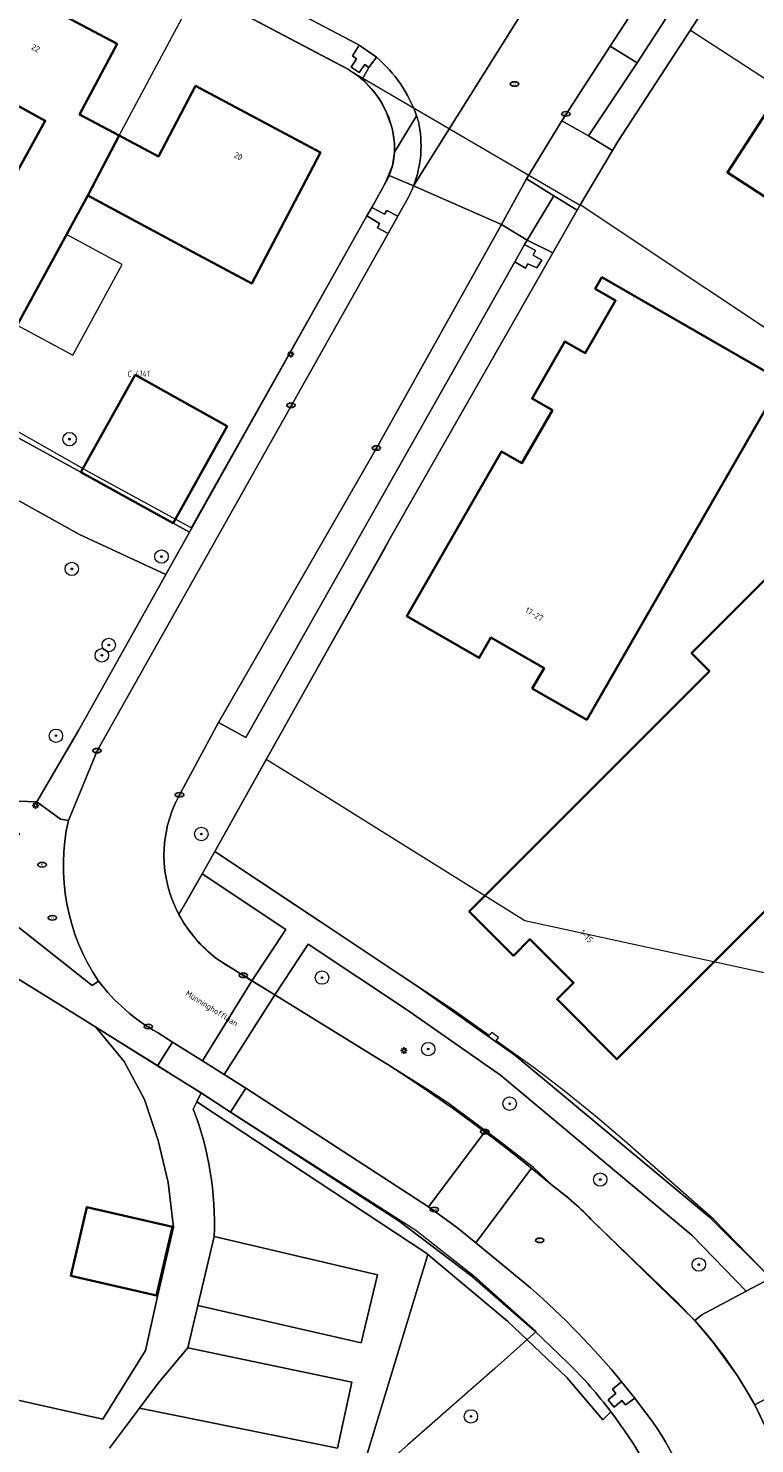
# Model space of a CAD drawing. Header units: metres. Extents: x 183765 to 187731, y 443805 to 446163.
# Tile 76 of 120: x 186331 to 186374, y 444649 to 444733. Entities that reach past the tile are written whole.
import ezdxf
from ezdxf.enums import TextEntityAlignment as Align

# ---------------------------------------------------------------- set-up
doc = ezdxf.new("R2010")
doc.units = ezdxf.units.M
doc.layers.get('0').update_dxf_attribs({"lineweight": 25})
for name, color, linetype, lineweight in [('B-WE-GR-BEPLANTING_CULTUUR_BOSPLANTSOEN-GV', 90, 'Continuous', 18), ('B-WE-GR-BEPLANTING_CULTUUR_HEESTERS-GV', 90, 'Continuous', 18), ('B-WE-GR-BOOM-S', 253, 'Continuous', 25), ('B-WE-GR-HAAG-GV', 90, 'Continuous', 13), ('B-WE-IE-MEUBILAIR-S', 7, 'Continuous', 25), ('B-WE-OG-BEBOUWING-GV', 7, 'Continuous', 35), ('B-WE-OG-BEBOUWING-T18', 10, 'Continuous', 18), ('B-WE-OG-BEBOUWING_LUIFEL-GV', 7, 'Continuous', 18), ('B-WE-OG-TERREIN_BEGROEID-GV', 7, 'Continuous', 18), ('B-WE-OG-TERREIN_ERF-GV', 7, 'Continuous', 18), ('B-WE-OG-TERREIN_ONBEGROEID_ZAND-GV', 7, 'Continuous', 18), ('B-WE-OG-TOPOGRAFIE-T18', 10, 'Continuous', 18), ('B-WE-VH-ONVERHARD_ZAND-GV', 210, 'Continuous', 18), ('B-WE-VH-OPENVERHARDING_BETONSTRAATSTEEN-GV', 90, 'Continuous', 18), ('B-WE-VH-OPENVERHARDING_STRAATBAKSTEEN-GV', 90, 'Continuous', 18), ('B-WE-VH-OPENVERHARDING_TEGEL-GV', 90, 'Continuous', 18)]:
    doc.layers.add(name, color=color, linetype=linetype, lineweight=lineweight)
doc.layers.add('B-WE-KG-GRENS_PERCEEL-G', color=7, linetype='Continuous', lineweight=13, true_color=0xa55252)
doc.layers.add('B-WE-KG-GRENS_PERCEEL-S', color=7, linetype='Continuous', lineweight=25, true_color=0xa55252)
doc.styles.add('NLCS-ISO', font='NLCS-ISO.ttf')
doc.styles.add('NLCS-ISO-M200-T18', font='NLCS-ISO.ttf', dxfattribs={"height": 0.36})

# ---------------------------------------------------------------- blocks, each defined once
blk = doc.blocks.new('SIE-MEUBILAIR_PAAL_LICHTMAST-SO')
for points in [[(-0.62, 0), (-1, 0)], [(-0.71, 0.71), (-0.44, 0.44)], [(0, 1), (0, 0.62)], [(0.44, 0.44), (0.71, 0.71)], [(1, 0), (0.62, 0)], [(-0.71, -0.71), (-0.44, -0.44)], [(0, -0.62), (0, -1)], [(0.44, -0.44), (0.71, -0.71)]]:
    blk.add_lwpolyline(points)
blk.add_circle((0, 0), 0.5)
blk = doc.blocks.new('SIE-MEUBILAIR_PUT_KOLK-SO')
blk.add_ellipse((0, 0), major_axis=(1.25, 0), ratio=0.54)
at = {"style": 'NLCS-ISO'}
blk.add_text('klk', height=0.75, dxfattribs=at).set_placement((0.03, 0), align=Align.MIDDLE_CENTER)
blk = doc.blocks.new('SIE-MEUBILAIR_PUT_RIOOLPUT-SO')
blk.add_ellipse((0, 0), major_axis=(1.25, 0), ratio=0.54)
at = {"style": 'NLCS-ISO'}
blk.add_text('ri', height=0.75, dxfattribs=at).set_placement((-0.04, 0.07), align=Align.MIDDLE_CENTER)
blk = doc.blocks.new('SGR-BOOM_GBKN-SO')
at = {"linetype": 'ByBlock', "lineweight": 18}
h = blk.add_hatch(color=0, dxfattribs=at)
h.dxf.hatch_style = 1
edge = h.paths.add_edge_path()
edge.add_arc((0, 0), 0.25, 0, 360)
at = {"color": 0, "linetype": 'ByBlock', "lineweight": 18}
for radius in [2, 0.25]:
    blk.add_circle((0, 0), radius, dxfattribs=at)
at = {"color": 0, "linetype": 'ByBlock', "lineweight": 18, "style": 'NLCS-ISO'}
blk.add_attdef('SOORT', (2.5, 0), '', height=1.5, dxfattribs=at)
blk = doc.blocks.new('SKG-PERCEELNUMMER-SO')
at = {"style": 'NLCS-ISO', "oblique": 10, "flags": 1}
for tag, p in [('GEMEENTECODE', (0, 2.55)), ('PERCEELGROOTTE', (0, -2.45))]:
    blk.add_attdef(tag, text='', height=1.8, dxfattribs=at).set_placement(p, align=Align.MIDDLE_CENTER)
at = {"style": 'NLCS-ISO', "oblique": 10}
blk.add_attdef('SECTIE', text='', height=1.8, dxfattribs=at).set_placement((-0.5, 0), align=Align.MIDDLE_RIGHT)
blk.add_attdef('PERCEELNUMMER', text='', height=1.8, dxfattribs=at).set_placement((0.5, 0), align=Align.MIDDLE_LEFT)

msp = doc.modelspace()

# ---------------------------------------------------------------- linework, layer by layer
at = {"layer": 'B-WE-GR-BEPLANTING_CULTUUR_BOSPLANTSOEN-GV', "flags": 128}
msp.add_lwpolyline([(186340.127, 444702.977), (186339.147, 444703.527), (186333.633, 444706.571), (186323.871, 444711.908), (186317.653, 444715.308), (186288.614, 444731.186), (186287.593, 444731.745), (186287.332, 444730.876), (186286.41, 444729.056), (186333.552, 444702.85), (186338.71, 444700.451)], close=True, dxfattribs=at)
msp.add_lwpolyline([(186365.262, 444650.511), (186364.783, 444650.032), (186362.634, 444652.545), (186359.092, 444655.905), (186354.343, 444659.887), (186350.131, 444646.036), (186346.075, 444644.704), (186343.32, 444643.372), (186343.078, 444639.013), (186343.471, 444632.474), (186343.169, 444630.567), (186341.534, 444627.449), (186343.26, 444623.514), (186343.832, 444622.727)], dxfattribs=at)
at = {"layer": 'B-WE-GR-BEPLANTING_CULTUUR_BOSPLANTSOEN-GV'}
msp.add_lwpolyline([(186368.858, 444644.213, 0.065773), (186365.262, 444650.511)], format="xyb", dxfattribs=at)
at = {"layer": 'B-WE-GR-BEPLANTING_CULTUUR_HEESTERS-GV', "flags": 128}
for points in [[(186366.826, 444730.996), (186365.223, 444731.989), (186362.329, 444727.532), (186363.931, 444726.633)], [(186361.85, 444723.062), (186360.226, 444724.057), (186358.729, 444721.352), (186360.261, 444720.401)]]:
    msp.add_lwpolyline(points, close=True, dxfattribs=at)
at = {"layer": 'B-WE-GR-HAAG-GV', "flags": 128}
for points in [[(186342.563, 444668.391), (186340.811, 444669.526), (186340.559, 444669.002), (186354.218, 444659.992), (186354.343, 444659.887), (186359.092, 444655.905), (186362.634, 444652.545), (186364.783, 444650.032), (186365.262, 444650.511)], [(186362.722, 444653.408), (186360.693, 444655.365), (186356.986, 444658.573), (186352.623, 444661.872), (186342.563, 444668.391)]]:
    msp.add_lwpolyline(points, dxfattribs=at)
at = {"layer": 'B-WE-GR-HAAG-GV'}
msp.add_lwpolyline([(186365.262, 444650.511, 0.035135), (186362.722, 444653.408)], format="xyb", dxfattribs=at)
at = {"layer": 'B-WE-KG-GRENS_PERCEEL-G', "flags": 128}
for points in [[(186370.007, 444732.946), (186373.397, 444738.161)], [(186327.257, 444710.465), (186331.735, 444718.839), (186334.053, 444723.079), (186335.916, 444726.658), (186340.575, 444735.372)], [(186340.575, 444735.372), (186349.2, 444730.804), (186349.539, 444730.624), (186349.889, 444730.411)], [(186363.432, 444722.505), (186365.682, 444726.286), (186370.007, 444732.946)], [(186370.007, 444732.946), (186395.053, 444716.683)], [(186349.889, 444730.411), (186363.432, 444722.505)], [(186349.889, 444730.411), (186350.163, 444730.213)], [(186350.163, 444730.213), (186350.493, 444729.944), (186350.919, 444729.485), (186351.448, 444728.837), (186351.865, 444728.029), (186352.158, 444727.234), (186352.317, 444726.53), (186352.353, 444725.777), (186352.213, 444724.844), (186351.858, 444723.964), (186351.567, 444723.382), (186350.293, 444721.122), (186340.221, 444703.25)], [(186344.704, 444689.431), (186351.739, 444701.942), (186352.282, 444702.94), (186363.41, 444722.471), (186363.432, 444722.505)], [(186363.485, 444722.466), (186363.432, 444722.505)], [(186393.172, 444702.711), (186363.485, 444722.466)], [(186340.221, 444703.25), (186334.141, 444706.575), (186327.257, 444710.465)], [(186341.632, 444683.942), (186344.704, 444689.431)], [(186347.296, 444687.812), (186344.704, 444689.431)], [(186385.542, 444682.55), (186380.529, 444675.368), (186360.138, 444679.794), (186347.296, 444687.812)], [(186340.881, 444682.573), (186341.632, 444683.942)], [(186360.769, 444670.962), (186358.419, 444672.646), (186358.56, 444672.84), (186358.151, 444673.145), (186357.993, 444672.964), (186355.813, 444674.509), (186344.855, 444681.758), (186341.632, 444683.942)], [(186360.647, 444665.088), (186358.451, 444666.775), (186355.525, 444668.934), (186354.33, 444669.739), (186351.566, 444671.468), (186343.335, 444676.543), (186342.225, 444677.187), (186341.46, 444677.753), (186340.724, 444678.453), (186340.07, 444679.266), (186339.491, 444680.168), (186339.96, 444680.976), (186340.881, 444682.573)], [(186329.186, 444676.785), (186338.428, 444671.049), (186353.626, 444661.335), (186357.07, 444658.645), (186360.798, 444655.287)], [(186366.066, 444666.669), (186364.34, 444668.149), (186362.574, 444669.58), (186360.769, 444670.962)], [(186382.352, 444662.374), (186374.828, 444658.46), (186371.409, 444661.987), (186366.066, 444666.669)], [(186361.806, 444663.982), (186360.647, 444665.088)], [(186372.915, 444625.003), (186375.877, 444633.593), (186376.509, 444637.579), (186376.625, 444639.27), (186376.595, 444641.725), (186376.499, 444643.084), (186376.288, 444644.653), (186375.749, 444646.5), (186375.076, 444648.338), (186374.054, 444650.546), (186373.01, 444652.369), (186371.39, 444654.62), (186370.396, 444655.807), (186369.118, 444657.149), (186368.726, 444657.518), (186364.205, 444661.861), (186363.476, 444662.594), (186362.776, 444663.224), (186361.806, 444663.982)], [(186360.798, 444655.287), (186358.345, 444653.095), (186353.143, 444648.528), (186347.142, 444643.23), (186335.866, 444633.281), (186327.099, 444625.534), (186315.63, 444637.869), (186306.892, 444647.307), (186298.153, 444656.665), (186296.933, 444657.2), (186295.808, 444657.783), (186294.446, 444657.889), (186293.48, 444658.076)]]:
    msp.add_lwpolyline(points, dxfattribs=at)
at = {"layer": 'B-WE-OG-BEBOUWING-GV', "flags": 128}
for points in [[(186335.799, 444732.112), (186328.44, 444736.027), (186325.685, 444730.723), (186324.341, 444728.278), (186328.433, 444726.028), (186329.782, 444728.482), (186331.517, 444727.528), (186326.352, 444718.193), (186326.729, 444716.996), (186329.84, 444715.346), (186334.053, 444723.079), (186335.916, 444726.658), (186333.563, 444727.909)], [(186347.944, 444725.632), (186340.483, 444729.614), (186338.269, 444725.406), (186335.916, 444726.658), (186334.053, 444723.079), (186340.043, 444719.848), (186343.847, 444717.83)], [(186375.442, 444729.417), (186372.211, 444724.441), (186380.468, 444719.09), (186383.655, 444724.084)], [(186364.327, 444717.503), (186365.54, 444716.805), (186363.733, 444713.667), (186362.519, 444714.366), (186360.56, 444710.965), (186361.773, 444710.266), (186359.951, 444707.103), (186358.738, 444707.802), (186353.08, 444697.979), (186357.404, 444695.488), (186358.102, 444696.701), (186361.273, 444694.875), (186360.574, 444693.662), (186363.82, 444691.791), (186375.464, 444712.006), (186364.723, 444718.192)], [(186342.375, 444709.309), (186336.883, 444712.368), (186333.633, 444706.571), (186339.147, 444703.527)], [(186382.26, 444688.182), (186381.271, 444689.174), (186383.835, 444691.731), (186384.824, 444690.74), (186385.372, 444691.296), (186375.508, 444701.194), (186370.076, 444695.764), (186371.143, 444694.696), (186356.81, 444680.36), (186359.447, 444677.712), (186360.436, 444678.703), (186363.038, 444676.108), (186362.049, 444675.117), (186365.609, 444671.54)], [(186339.105, 444661.535), (186334.005, 444662.723), (186333.05, 444658.627), (186338.153, 444657.44)]]:
    msp.add_lwpolyline(points, close=True, dxfattribs=at)
at = {"layer": 'B-WE-OG-BEBOUWING_LUIFEL-GV', "flags": 128}
msp.add_lwpolyline([(186329.84, 444715.346), (186333.154, 444713.54), (186336.1, 444718.947), (186332.785, 444720.752)], close=True, dxfattribs=at)
at = {"layer": 'B-WE-OG-TERREIN_BEGROEID-GV', "flags": 128}
for points in [[(186317.71, 444691.469), (186328.232, 444685.925), (186328.792, 444686.978), (186331.004, 444686.891), (186333.499, 444691.157), (186338.71, 444700.451), (186333.552, 444702.85), (186286.41, 444729.056)], [(186341.749, 444677.529), (186343.845, 444676.226), (186345.869, 444679.287), (186340.871, 444682.603), (186339.491, 444680.168)], [(186358.672, 444670.584), (186353.07, 444674.509), (186347.202, 444678.402), (186345.205, 444675.382), (186351.566, 444671.468)], [(186364.205, 444661.861), (186370.267, 444655.952), (186370.682, 444656.286), (186373.324, 444657.699), (186370.086, 444661.036), (186358.672, 444670.584)], [(186354.343, 444659.887), (186354.218, 444659.992), (186340.559, 444669.002), (186340.348, 444668.562)], [(186358.796, 444666.41), (186359.462, 444665.891), (186360.529, 444665.038), (186361.806, 444663.982)], [(186341.597, 444660.964), (186351.336, 444658.687), (186350.361, 444654.612), (186340.627, 444656.841), (186340.019, 444654.327), (186349.809, 444652.265), (186348.961, 444648.33), (186337.143, 444650.724), (186335.352, 444648.338)], [(186343.832, 444622.727), (186343.26, 444623.514), (186341.534, 444627.449), (186343.169, 444630.567), (186343.471, 444632.474), (186343.078, 444639.013), (186343.32, 444643.372), (186346.075, 444644.704), (186350.131, 444646.036), (186354.343, 444659.887)]]:
    msp.add_lwpolyline(points, dxfattribs=at)
at = {"layer": 'B-WE-OG-TERREIN_BEGROEID-GV'}
for points in [[(186339.491, 444680.168, 0.100479), (186341.749, 444677.529)], [(186351.566, 444671.468, -0.020122), (186357.742, 444667.214)], [(186340.348, 444668.562, -0.102619), (186341.597, 444660.964)], [(186357.742, 444667.214, -0.004229), (186358.796, 444666.41)], [(186361.806, 444663.982, -0.043974), (186364.205, 444661.861)]]:
    msp.add_lwpolyline(points, format="xyb", dxfattribs=at)
at = {"layer": 'B-WE-OG-TERREIN_BEGROEID-GV', "flags": 128}
msp.add_lwpolyline([(186376.881, 444652.499), (186374.206, 444651.112), (186373.842, 444650.921), (186375.076, 444648.338), (186378.056, 444649.444), (186378.168, 444649.474)], close=True, dxfattribs=at)
at = {"layer": 'B-WE-OG-TERREIN_ERF-GV', "flags": 128}
for points in [[(186380.02, 444748.336), (186365.682, 444726.286), (186365.364, 444725.752), (186363.41, 444722.471), (186363.256, 444722.201), (186361.8, 444719.646), (186352.282, 444702.94), (186344.661, 444689.346), (186341.632, 444683.942), (186346.668, 444680.587), (186353.888, 444675.776), (186359.532, 444671.792), (186371.155, 444662.119), (186374.812, 444658.47)], [(186291.403, 444738.491), (186288.614, 444731.186), (186317.653, 444715.308), (186319.756, 444719.139), (186325.969, 444715.729), (186323.871, 444711.908), (186333.633, 444706.571), (186336.883, 444712.368), (186342.375, 444709.309), (186339.147, 444703.527), (186340.127, 444702.977), (186350.709, 444721.851), (186350.993, 444722.359), (186351.958, 444724.078), (186351.998, 444724.169), (186352.036, 444724.26)], [(186328.44, 444736.027), (186335.799, 444732.112), (186333.563, 444727.909), (186335.916, 444726.658), (186338.269, 444725.406), (186340.483, 444729.614), (186347.944, 444725.632), (186343.847, 444717.83), (186340.043, 444719.848), (186334.053, 444723.079), (186329.84, 444715.346)], [(186349.546, 444730.621), (186343.128, 444734.019)], [(186380.468, 444719.09), (186372.211, 444724.441), (186375.442, 444729.417)], [(186326.352, 444718.193), (186331.517, 444727.528), (186329.782, 444728.482)]]:
    msp.add_lwpolyline(points, dxfattribs=at)
at = {"layer": 'B-WE-OG-TERREIN_ERF-GV'}
for points in [[(186350.426, 444729.995, 0.047793), (186349.546, 444730.621)], [(186352.35, 444726.177, 0.1975), (186350.426, 444729.995)], [(186352.351, 444725.648, 0.028359), (186352.35, 444726.177)], [(186352.036, 444724.26, 0.081731), (186352.351, 444725.648)]]:
    msp.add_lwpolyline(points, format="xyb", dxfattribs=at)
at = {"layer": 'B-WE-OG-TERREIN_ERF-GV', "flags": 128}
for points in [[(186363.733, 444713.667), (186365.54, 444716.805), (186364.327, 444717.503), (186364.723, 444718.192), (186375.464, 444712.006), (186363.82, 444691.791), (186360.574, 444693.662), (186361.273, 444694.875), (186358.102, 444696.701), (186357.404, 444695.488), (186353.08, 444697.979), (186358.738, 444707.802), (186359.951, 444707.103), (186361.773, 444710.266), (186360.56, 444710.965), (186362.519, 444714.366)], [(186383.835, 444691.731), (186381.271, 444689.174), (186382.26, 444688.182), (186365.609, 444671.54), (186362.049, 444675.117), (186363.038, 444676.108), (186360.436, 444678.703), (186359.447, 444677.712), (186356.81, 444680.36), (186371.143, 444694.696), (186370.076, 444695.764), (186375.508, 444701.194), (186385.372, 444691.296), (186384.824, 444690.74)]]:
    msp.add_lwpolyline(points, close=True, dxfattribs=at)
at = {"layer": 'B-WE-OG-TERREIN_ONBEGROEID_ZAND-GV', "flags": 128}
for points in [[(186334.543, 444673.46), (186333.268, 444674.252), (186329.028, 444676.883), (186327.289, 444677.284), (186324.911, 444677.822), (186324.335, 444675.277), (186322.885, 444668.979), (186325.733, 444668.328), (186322.235, 444652.928), (186327.913, 444651.638), (186334.96, 444650.062), (186337.487, 444654.165), (186338.205, 444657.393), (186339.175, 444661.524), (186338.849, 444664.179), (186338.244, 444666.688), (186337.43, 444669.141), (186336.227, 444671.414)], [(186334.005, 444662.723), (186339.105, 444661.535), (186338.153, 444657.44), (186333.05, 444658.627)], [(186351.336, 444658.687), (186341.597, 444660.964), (186340.627, 444656.841), (186350.361, 444654.612)], [(186349.809, 444652.265), (186340.019, 444654.327), (186338.26, 444652.211), (186337.143, 444650.724), (186348.961, 444648.33)]]:
    msp.add_lwpolyline(points, close=True, dxfattribs=at)
at = {"layer": 'B-WE-VH-ONVERHARD_ZAND-GV', "flags": 128}
for points in [[(186342.563, 444668.391), (186340.811, 444669.526), (186340.559, 444669.002), (186354.218, 444659.992), (186354.343, 444659.887), (186359.092, 444655.905), (186362.634, 444652.545), (186364.783, 444650.032), (186365.262, 444650.511)], [(186362.722, 444653.408), (186360.693, 444655.365), (186356.986, 444658.573), (186352.623, 444661.872), (186342.563, 444668.391)]]:
    msp.add_lwpolyline(points, dxfattribs=at)
at = {"layer": 'B-WE-VH-ONVERHARD_ZAND-GV'}
msp.add_lwpolyline([(186365.262, 444650.511, 0.035135), (186362.722, 444653.408)], format="xyb", dxfattribs=at)
at = {"layer": 'B-WE-VH-OPENVERHARDING_BETONSTRAATSTEEN-GV', "flags": 128}
for points in [[(186359.534, 444719.115), (186360.114, 444720.141), (186360.261, 444720.401), (186358.729, 444721.352), (186351.275, 444708.005), (186341.858, 444691.632), (186343.48, 444690.745)], [(186345.205, 444675.382), (186343.845, 444676.226), (186340.897, 444671.438), (186342.184, 444670.627)]]:
    msp.add_lwpolyline(points, close=True, dxfattribs=at)
for points in [[(186357.742, 444667.214), (186354.388, 444662.742), (186355.463, 444661.957), (186356.13, 444661.456), (186357.201, 444660.58), (186360.529, 444665.038)], [(186360.529, 444665.038), (186359.462, 444665.891), (186358.796, 444666.41)], [(186376.054, 444656.727), (186375.764, 444657.134), (186374.812, 444658.47), (186373.324, 444657.699), (186370.682, 444656.286), (186370.267, 444655.952)], [(186373.842, 444650.921), (186374.206, 444651.112), (186376.881, 444652.499), (186378.238, 444653.225), (186376.054, 444656.727)]]:
    msp.add_lwpolyline(points, dxfattribs=at)
at = {"layer": 'B-WE-VH-OPENVERHARDING_BETONSTRAATSTEEN-GV'}
for points in [[(186358.796, 444666.41, 0.004229), (186357.742, 444667.214)], [(186370.267, 444655.952, -0.058924), (186373.842, 444650.921)]]:
    msp.add_lwpolyline(points, format="xyb", dxfattribs=at)
at = {"layer": 'B-WE-VH-OPENVERHARDING_STRAATBAKSTEEN-GV', "flags": 128}
for points in [[(186399.103, 444794.908), (186397.29, 444791.584), (186392.939, 444784.885), (186390.052, 444780.441), (186377.486, 444761.094), (186375.377, 444757.848), (186362.362, 444737.811), (186353.487, 444723.645), (186358.729, 444721.352), (186360.226, 444724.057), (186362.329, 444727.532), (186365.223, 444731.989), (186377.1, 444750.232), (186380.407, 444755.312), (186391.798, 444772.809)], [(186299.736, 444758.77), (186319.56, 444748.284), (186324.258, 444745.799), (186338.867, 444738.071), (186338.875, 444738.066), (186343.871, 444735.423), (186343.901, 444735.408), (186350.103, 444732.127), (186350.243, 444732.046), (186351.27, 444731.317)], [(186353.487, 444723.645), (186362.362, 444737.811)], [(186358.729, 444721.352), (186353.487, 444723.645)], [(186353.183, 444722.976), (186352.543, 444721.837), (186351.965, 444720.811), (186334.605, 444689.948), (186332.897, 444685.792)], [(186339.476, 444687.226), (186341.858, 444691.632), (186351.275, 444708.005), (186358.729, 444721.352)], [(186338.211, 444673.131), (186339.107, 444672.567), (186340.897, 444671.438), (186343.845, 444676.226), (186341.749, 444677.529)], [(186351.566, 444671.468), (186345.205, 444675.382), (186342.184, 444670.627), (186343.482, 444669.809), (186354.388, 444662.742), (186357.742, 444667.214)], [(186361.806, 444663.982), (186360.529, 444665.038), (186357.201, 444660.58), (186360.463, 444657.911)], [(186370.267, 444655.952), (186364.205, 444661.861)], [(186365.903, 444652.295), (186366.682, 444651.327), (186367.216, 444650.633)], [(186376.288, 444644.653), (186375.076, 444648.338), (186373.842, 444650.921)]]:
    msp.add_lwpolyline(points, dxfattribs=at)
msp.add_lwpolyline([(186378.653, 444749.224), (186377.1, 444750.232), (186365.223, 444731.989), (186366.826, 444730.996)], close=True, dxfattribs=at)
at = {"layer": 'B-WE-VH-OPENVERHARDING_STRAATBAKSTEEN-GV'}
for points in [[(186351.27, 444731.317, -0.137271), (186353.67, 444727.816)], [(186353.67, 444727.816, -0.014595), (186353.775, 444727.485)], [(186353.775, 444727.485, -0.149054), (186353.487, 444723.645)], [(186353.487, 444723.645, -0.029846), (186353.183, 444722.976)], [(186339.491, 444680.168, -0.250462), (186339.476, 444687.226)], [(186332.897, 444685.792, 0.207146), (186334.695, 444676.206)], [(186341.749, 444677.529, -0.100479), (186339.491, 444680.168)], [(186334.695, 444676.206, 0.103479), (186338.211, 444673.131)], [(186357.742, 444667.214, 0.020122), (186351.566, 444671.468)], [(186364.205, 444661.861, 0.043974), (186361.806, 444663.982)], [(186360.463, 444657.911, -0.039719), (186365.903, 444652.295)], [(186373.842, 444650.921, 0.058924), (186370.267, 444655.952)], [(186367.216, 444650.633, -0.095711), (186370.512, 444644.065)]]:
    msp.add_lwpolyline(points, format="xyb", dxfattribs=at)
at = {"layer": 'B-WE-VH-OPENVERHARDING_TEGEL-GV', "flags": 128}
for points in [[(186380.02, 444748.336), (186378.653, 444749.224), (186366.826, 444730.996), (186363.931, 444726.633), (186365.364, 444725.752), (186365.682, 444726.286)], [(186351.27, 444731.317), (186350.243, 444732.046), (186349.843, 444731.398), (186350.089, 444731.228), (186349.763, 444730.72), (186350.249, 444730.407), (186350.581, 444730.887), (186350.819, 444730.715)], [(186365.364, 444725.752), (186363.931, 444726.633), (186362.329, 444727.532), (186360.226, 444724.057), (186361.85, 444723.062), (186363.256, 444722.201), (186363.41, 444722.471)], [(186363.256, 444722.201), (186361.85, 444723.062), (186360.261, 444720.401), (186361.8, 444719.646)], [(186352.543, 444721.837), (186351.899, 444722.184), (186351.751, 444721.954), (186350.993, 444722.359), (186350.709, 444721.851), (186351.464, 444721.394), (186351.333, 444721.152), (186351.965, 444720.811)], [(186351.965, 444720.811), (186351.333, 444721.152), (186351.464, 444721.394), (186350.709, 444721.851), (186340.127, 444702.977), (186338.71, 444700.451), (186333.499, 444691.157), (186331.004, 444686.891), (186332.435, 444685.866), (186332.897, 444685.792), (186334.605, 444689.948)], [(186361.137, 444719.219), (186360.621, 444719.509), (186360.766, 444719.794), (186360.114, 444720.141), (186359.534, 444719.115), (186360.159, 444718.736), (186360.316, 444719.003), (186360.845, 444718.754)], [(186373.324, 444657.699), (186374.812, 444658.47), (186371.155, 444662.119), (186359.532, 444671.792), (186353.888, 444675.776), (186346.668, 444680.587), (186341.632, 444683.942), (186340.871, 444682.603), (186345.869, 444679.287), (186343.845, 444676.226), (186345.205, 444675.382), (186347.202, 444678.402), (186353.07, 444674.509), (186358.672, 444670.584), (186370.086, 444661.036)], [(186342.184, 444670.627), (186340.897, 444671.438), (186339.107, 444672.567), (186338.219, 444671.153), (186340.811, 444669.526), (186342.563, 444668.391), (186343.482, 444669.809)], [(186365.903, 444652.295), (186365.357, 444651.852), (186365.55, 444651.605), (186365.094, 444651.215), (186365.464, 444650.782), (186365.92, 444651.172), (186366.135, 444650.921), (186366.682, 444651.327)]]:
    msp.add_lwpolyline(points, close=True, dxfattribs=at)
for points in [[(186343.871, 444735.423), (186343.128, 444734.019), (186349.546, 444730.621)], [(186350.426, 444729.995), (186350.819, 444730.715), (186350.581, 444730.887), (186350.249, 444730.407), (186349.763, 444730.72), (186350.089, 444731.228), (186349.843, 444731.398), (186350.243, 444732.046), (186350.103, 444732.127), (186343.901, 444735.408), (186343.871, 444735.423)], [(186351.27, 444731.317), (186350.819, 444730.715), (186350.426, 444729.995)], [(186352.351, 444725.648), (186353.67, 444727.816)], [(186353.67, 444727.816), (186352.351, 444725.648)], [(186353.487, 444723.645), (186352.036, 444724.26), (186351.998, 444724.169), (186351.958, 444724.078), (186350.993, 444722.359), (186351.751, 444721.954), (186351.899, 444722.184), (186352.543, 444721.837), (186353.183, 444722.976)], [(186352.036, 444724.26), (186353.487, 444723.645)], [(186361.8, 444719.646), (186360.261, 444720.401), (186360.114, 444720.141), (186360.766, 444719.794), (186360.621, 444719.509), (186361.137, 444719.219), (186360.845, 444718.754), (186360.316, 444719.003), (186360.159, 444718.736), (186359.534, 444719.115), (186343.48, 444690.745), (186341.858, 444691.632), (186339.476, 444687.226)], [(186339.491, 444680.168), (186340.871, 444682.603), (186341.632, 444683.942), (186344.661, 444689.346), (186352.282, 444702.94), (186361.8, 444719.646)], [(186332.897, 444685.792), (186332.435, 444685.866), (186331.004, 444686.891), (186328.792, 444686.978), (186328.232, 444685.925), (186329.981, 444685.004), (186329.616, 444684.408), (186328.146, 444681.728), (186327.826, 444681.129), (186328.982, 444680.148), (186334.315, 444675.939), (186334.695, 444676.206)], [(186334.695, 444676.206), (186334.315, 444675.939), (186328.982, 444680.148), (186327.289, 444677.284), (186329.028, 444676.883), (186333.268, 444674.252), (186334.543, 444673.46), (186338.219, 444671.153), (186339.107, 444672.567), (186338.211, 444673.131)], [(186340.348, 444668.562), (186340.559, 444669.002), (186340.811, 444669.526), (186338.219, 444671.153), (186334.543, 444673.46), (186336.227, 444671.414), (186337.43, 444669.141), (186338.244, 444666.688), (186338.849, 444664.179), (186339.175, 444661.524), (186338.205, 444657.393), (186337.487, 444654.165), (186334.96, 444650.062), (186327.913, 444651.638), (186322.235, 444652.928), (186321.426, 444649.364), (186293.994, 444655.594), (186292.812, 444650.792), (186292.424, 444648.788), (186280.631, 444649.017), (186273.013, 444648.774), (186270.434, 444648.912), (186267.878, 444649.326), (186266.428, 444649.784)], [(186360.463, 444657.911), (186357.201, 444660.58), (186356.13, 444661.456), (186355.463, 444661.957), (186354.388, 444662.742), (186343.482, 444669.809), (186342.563, 444668.391), (186352.623, 444661.872), (186356.986, 444658.573), (186360.693, 444655.365), (186362.722, 444653.408)], [(186340.019, 444654.327), (186340.627, 444656.841), (186341.597, 444660.964)], [(186335.352, 444648.338), (186337.143, 444650.724), (186338.26, 444652.211), (186340.019, 444654.327)], [(186367.216, 444650.633), (186366.682, 444651.327), (186366.135, 444650.921), (186365.92, 444651.172), (186365.464, 444650.782), (186365.094, 444651.215), (186365.55, 444651.605), (186365.357, 444651.852), (186365.903, 444652.295)]]:
    msp.add_lwpolyline(points, dxfattribs=at)
at = {"layer": 'B-WE-VH-OPENVERHARDING_TEGEL-GV'}
for points in [[(186353.67, 444727.816, 0.137271), (186351.27, 444731.317)], [(186349.546, 444730.621, -0.047793), (186350.426, 444729.995)], [(186350.426, 444729.995, -0.1975), (186352.35, 444726.177)], [(186353.775, 444727.485, 0.014595), (186353.67, 444727.816)], [(186353.487, 444723.645, 0.149054), (186353.775, 444727.485)], [(186352.35, 444726.177, -0.028359), (186352.351, 444725.648)], [(186352.351, 444725.648, -0.081731), (186352.036, 444724.26)], [(186353.183, 444722.976, 0.029846), (186353.487, 444723.645)], [(186339.476, 444687.226, 0.250462), (186339.491, 444680.168)], [(186334.695, 444676.206, -0.207146), (186332.897, 444685.792)], [(186338.211, 444673.131, -0.103479), (186334.695, 444676.206)], [(186341.597, 444660.964, 0.102619), (186340.348, 444668.562)], [(186365.903, 444652.295, 0.039719), (186360.463, 444657.911)], [(186362.722, 444653.408, -0.035135), (186365.262, 444650.511)], [(186365.262, 444650.511, -0.065773), (186368.858, 444644.213)], [(186370.512, 444644.065, 0.095711), (186367.216, 444650.633)]]:
    msp.add_lwpolyline(points, format="xyb", dxfattribs=at)

# ---------------------------------------------------------------- block references
at = {"layer": 'B-WE-GR-BOOM-S', "xscale": 0.2, "yscale": 0.2, "zscale": 0.2}
for p in [(186332.964, 444708.535), (186338.451, 444701.53), (186333.098, 444700.794), (186335.304, 444696.256), (186334.892, 444695.639), (186332.154, 444690.841), (186340.829, 444684.978), (186348.026, 444676.41), (186354.362, 444672.147), (186359.222, 444668.889), (186364.624, 444664.363), (186370.509, 444659.291), (186356.913, 444650.231)]:
    msp.add_blockref('SGR-BOOM_GBKN-SO', p, dxfattribs=at)
at = {"layer": 'B-WE-IE-MEUBILAIR-S', "xscale": 0.2, "yscale": 0.2, "zscale": 0.2}
for name, p in [('SIE-MEUBILAIR_PUT_RIOOLPUT-SO', (186359.511, 444729.721)), ('SIE-MEUBILAIR_PUT_KOLK-SO', (186362.576, 444727.941)), ('SIE-MEUBILAIR_PAAL_LICHTMAST-SO', (186346.166, 444713.605)), ('SIE-MEUBILAIR_PUT_KOLK-SO', (186346.178, 444710.551)), ('SIE-MEUBILAIR_PUT_KOLK-SO', (186351.275, 444708.005)), ('SIE-MEUBILAIR_PUT_KOLK-SO', (186334.605, 444689.948)), ('SIE-MEUBILAIR_PUT_KOLK-SO', (186339.524, 444687.314)), ('SIE-MEUBILAIR_PAAL_LICHTMAST-SO', (186330.943, 444686.681)), ('SIE-MEUBILAIR_PUT_RIOOLPUT-SO', (186331.333, 444683.144)), ('SIE-MEUBILAIR_PUT_RIOOLPUT-SO', (186331.941, 444679.974)), ('SIE-MEUBILAIR_PUT_KOLK-SO', (186343.335, 444676.543)), ('SIE-MEUBILAIR_PUT_KOLK-SO', (186337.667, 444673.489)), ('SIE-MEUBILAIR_PAAL_LICHTMAST-SO', (186352.912, 444672.054)), ('SIE-MEUBILAIR_PUT_KOLK-SO', (186357.742, 444667.214)), ('SIE-MEUBILAIR_PUT_KOLK-SO', (186354.721, 444662.577)), ('SIE-MEUBILAIR_PUT_RIOOLPUT-SO', (186361.012, 444660.732))]:
    msp.add_blockref(name, p, dxfattribs=at)
at = {"layer": 'B-WE-KG-GRENS_PERCEEL-S', "xscale": 0.2, "yscale": 0.2, "zscale": 0.2}
msp.add_blockref('SKG-PERCEELNUMMER-SO', (186336.747, 444712.444), dxfattribs=at).add_auto_attribs({'PERCEELNUMMER': '4141', 'SECTIE': 'C'})

# ---------------------------------------------------------------- texts
at = {"layer": 'B-WE-OG-BEBOUWING-T18', "style": 'NLCS-ISO-M200-T18'}
for s, rotation, p in [('22', 332, (186330.945, 444731.862)), ('20', 331.9, (186343.036, 444725.417)), ('17-27', 330.1, (186360.691, 444698.095)), ('1-15', 315.1, (186363.802, 444678.877))]:
    msp.add_text(s, height=0.36, rotation=rotation, dxfattribs=at).set_placement(p, align=Align.MIDDLE)
at = {"layer": 'B-WE-OG-TOPOGRAFIE-T18', "style": 'NLCS-ISO-M200-T18'}
msp.add_text('Münninghofflaan', height=0.36, rotation=328.1, dxfattribs=at).set_placement((186341.429, 444674.531), align=Align.MIDDLE)

doc.saveas('drawing.dxf')
